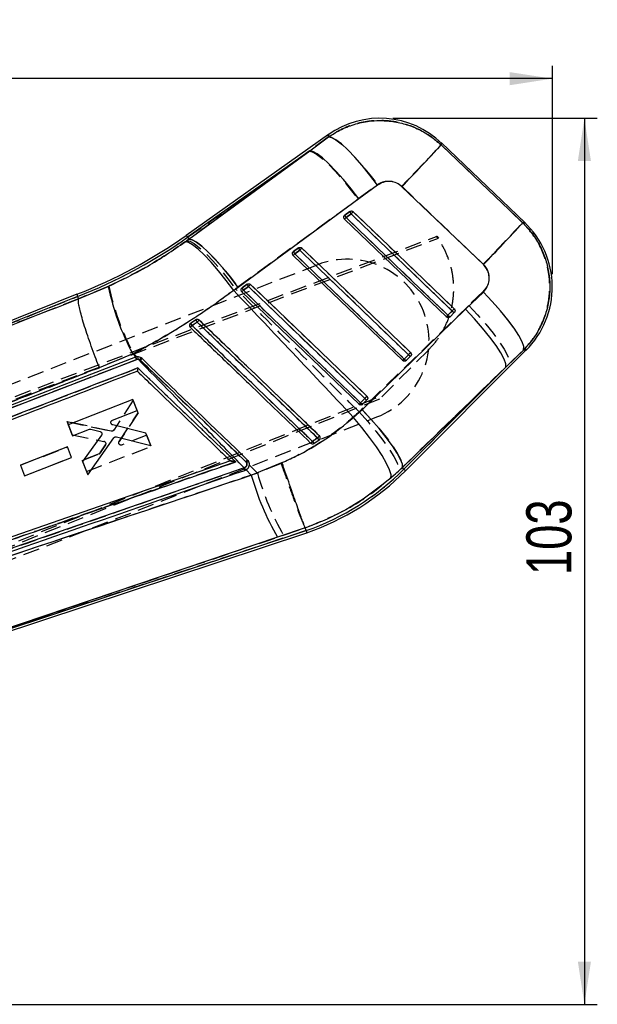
# Model space of a CAD drawing. Extents: x 56 to 617, y 36 to 436.
# Tile 29 of 31: x 425 to 492, y 321 to 436. Entities that reach past the tile are written whole.
import ezdxf

# ---------------------------------------------------------------- set-up
doc = ezdxf.new("R2010")
doc.units = 0
doc.header["$LTSCALE"] = 1.5
doc.linetypes.add('HIDDEN', pattern=[1.905, 1.27, -0.635])
doc.layers.get('0').update_dxf_attribs({"linetype": 'CONTINUOUS'})
doc.layers.add('FORMATO', color=179, linetype='CONTINUOUS')
doc.styles.add('SLDTEXTSTYLE0', font='TXT', dxfattribs={"width": 0.75})
doc.dimstyles.new('SLDDIMSTYLE0', dxfattribs={"dimtxt": 5.25, "dimasz": 4.953, "dimexe": 0, "dimexo": 0.0625, "dimgap": 1.3125, "dimtad": 1, "dimdec": 0, "dimrnd": 1e-09, "dimzin": 12, "dimtxsty": 'SLDTEXTSTYLE0', "dimsah": 1, "dimcen": 0.09, "dimazin": 3, "dimtfac": 1, "dimtofl": 0, "dimtmove": 0, "dimatfit": 3, "dimtolj": 1, "dimtzin": 12})
doc.dimstyles.new('SLDDIMSTYLE1', dxfattribs={"dimtxt": 5.25, "dimasz": 4.953, "dimexe": 0, "dimexo": 0.0625, "dimgap": 1.3125, "dimtad": 1, "dimdec": 0, "dimrnd": 1e-09, "dimzin": 12, "dimtxsty": 'SLDTEXTSTYLE0', "dimsah": 1, "dimcen": 0.09, "dimazin": 3, "dimtfac": 1, "dimtdec": 0, "dimtofl": 0, "dimtmove": 0, "dimatfit": 3, "dimtolj": 1, "dimtzin": 12})

# ---------------------------------------------------------------- blocks, each defined once
blk = doc.blocks.new('_D')
at = {"layer": 'FORMATO'}
for p, q in [((119.13, 370.97), (119.13, 430.29)), ((486.71, 406.06), (486.71, 430.29)), ((486.71, 428.79), (119.13, 428.79))]:
    blk.add_line(p, q, dxfattribs=at)
for points in [[(119.13, 428.79), (124.08, 428.03), (124.08, 429.55)], [(486.71, 428.79), (481.76, 429.55), (481.76, 428.03)]]:
    blk.add_solid(points, dxfattribs=at)
at = {"layer": 'FORMATO', "insert": (291.13, 435.56), "char_height": 5.25, "attachment_point": 1, "style": 'SLDTEXTSTYLE0'}
blk.add_mtext('368', dxfattribs=at)
blk = doc.blocks.new('_D_4')
at = {"layer": 'FORMATO'}
for p, q in [((468.15, 424.19), (491.94, 424.19)), ((490.44, 424.19), (490.44, 321.14)), ((298.98, 321.14), (491.94, 321.14))]:
    blk.add_line(p, q, dxfattribs=at)
for points in [[(490.44, 424.19), (489.68, 419.23), (491.2, 419.23)], [(490.44, 321.14), (491.2, 326.1), (489.68, 326.1)]]:
    blk.add_solid(points, dxfattribs=at)
at = {"layer": 'FORMATO', "insert": (483.68, 371.07), "char_height": 5.25, "attachment_point": 1, "rotation": 90, "style": 'SLDTEXTSTYLE0'}
blk.add_mtext('103', dxfattribs=at)

msp = doc.modelspace()

# ---------------------------------------------------------------- linework, layer by layer
at = {"color": 7, "linetype": 'CONTINUOUS'}
for p, q in [((460.6728, 422.2839), (444.1225, 410.5689)), ((458.4794, 420.3992), (460.6734, 422.0082)), ((458.4794, 420.3992), (444.2791, 410.3476)), ((444.4356, 410.1266), (458.4794, 420.3992)), ((483.5097, 412.044), (473.8079, 421.3176)), ((466.3808, 416.403), (464.1842, 414.7967)), ((464.1842, 414.7967), (450.1424, 404.5187)), ((462.5213, 412.8836), (462.5741, 412.9315)), ((474.3779, 401.0895), (462.5408, 412.465)), ((462.5741, 412.9315), (463.162, 413.3476)), ((462.7131, 412.6471), (463.3009, 413.0631)), ((444.0002, 409.8098), (444.4356, 410.1266)), ((444.2791, 410.3476), (444.4356, 410.1266)), ((456.602, 408.7042), (457.1898, 409.1202)), ((456.7409, 408.4198), (457.3287, 408.8359)), ((456.5495, 408.6566), (456.602, 408.7042)), ((469.2969, 396.0057), (456.5686, 408.2376)), ((431.5881, 403.1883), (435.0384, 404.6237)), ((450.1424, 404.5187), (449.6476, 404.16)), ((450.5776, 404.4295), (450.6298, 404.4768)), ((450.6298, 404.4768), (451.2176, 404.8929)), ((450.7687, 404.1925), (451.3565, 404.6086)), ((431.3818, 403.7109), (391.8927, 387.9224)), ((431.4813, 403.4587), (396.0616, 389.2972)), ((431.3818, 403.7109), (431.4813, 403.4587)), ((431.4813, 403.4587), (431.5881, 403.1883)), ((431.588, 403.1877), (431.5881, 403.1883)), ((464.2159, 390.922), (450.5964, 404.0102)), ((476.6118, 401.9649), (478.6824, 403.9778)), ((464.569, 390.2799), (476.6118, 401.9649)), ((475.0505, 401.7722), (474.5504, 401.2718)), ((474.8035, 401.0932), (474.7804, 401.0724)), ((475.3036, 401.5935), (474.8035, 401.0932)), ((444.6365, 400.3509), (444.5808, 400.3044)), ((438.226, 396.3953), (397.8397, 380.8348)), ((437.89, 396.7837), (434.0038, 395.1753)), ((438.2591, 396.4071), (437.89, 396.7837)), ((438.2591, 396.4071), (438.226, 396.3953)), ((469.9694, 396.6884), (469.4693, 396.1881)), ((469.6374, 383.1923), (483.6787, 397.2414)), ((470.2226, 396.5097), (469.7225, 396.0094)), ((483.3838, 397.2611), (481.3077, 395.2526)), ((397.9732, 380.5627), (438.3561, 396.1299)), ((438.3561, 396.1299), (438.5043, 396.1571)), ((481.3077, 395.2526), (469.2598, 383.5696)), ((469.4456, 383.3839), (481.3077, 395.2526)), ((469.7225, 396.0094), (469.699, 395.9883)), ((437.9122, 391.4638), (430.3926, 388.5339)), ((438.4111, 390.1842), (437.9122, 391.4638)), ((464.8883, 391.6047), (464.3882, 391.1043)), ((464.6415, 390.9256), (464.6178, 390.9043)), ((465.1416, 391.4259), (464.6415, 390.9256)), ((435.523, 389.0589), (438.4111, 390.1842)), ((463.5933, 389.389), (464.569, 390.2799)), ((430.3926, 388.5339), (430.8914, 387.2543)), ((439.4284, 387.5745), (435.5567, 388.5324)), ((430.8914, 387.2543), (432.8621, 388.0222)), ((434.2579, 387.3183), (432.0624, 384.2505)), ((432.6547, 382.7313), (435.6939, 387.0281)), ((433.0323, 388.0318), (434.1035, 387.7486)), ((435.9872, 387.136), (439.9977, 386.1143)), ((439.9977, 386.1143), (439.4284, 387.5745)), ((430.2888, 385.9626), (424.8207, 383.8321)), ((430.7657, 384.7392), (430.2888, 385.9626)), ((458.9626, 386.3761), (459.5755, 386.7712)), ((459.5755, 386.7712), (459.6109, 386.7987)), ((425.2976, 382.6086), (430.7657, 384.7392)), ((449.2802, 384.3301), (403.6674, 368.5248)), ((424.8207, 383.8321), (425.2976, 382.6086)), ((432.0624, 384.2505), (432.6547, 382.7313)), ((449.2802, 384.3301), (449.2812, 384.3304)), ((451.6865, 382.6888), (455.255, 384.1393)), ((450.8507, 383.5438), (403.2673, 367.0478)), ((450.9102, 383.5643), (450.8507, 383.5438)), ((450.9321, 383.2391), (450.9918, 383.2598)), ((450.9918, 383.2598), (451.0879, 383.3012)), ((451.6865, 382.6888), (451.0879, 383.3012)), ((469.2598, 383.5696), (467.9275, 382.3432)), ((469.4456, 383.3839), (469.2598, 383.5696)), ((403.3404, 357.8543), (458.1562, 375.9749)), ((408.8321, 359.9552), (458.0688, 376.2316)), ((457.9589, 376.5545), (454.7342, 375.4744)), ((457.959, 376.5543), (457.9589, 376.5545)), ((458.0688, 376.2316), (457.959, 376.5543)), ((458.0688, 376.2316), (458.1562, 375.9749)), ((454.7342, 375.4744), (408.8321, 359.9552))]:
    msp.add_line(p, q, dxfattribs=at)
at = {"color": 7, "linetype": 'HIDDEN'}
for p, q in [((460.6734, 422.0102), (458.4109, 420.3507)), ((444.2791, 410.3476), (458.4109, 420.3507)), ((458.4109, 420.3507), (444.4358, 410.1262)), ((464.0901, 414.7968), (466.3556, 416.4524)), ((469.1824, 416.2773), (478.6602, 407.2144)), ((450.1156, 404.5708), (464.0901, 414.7968)), ((462.5739, 412.9312), (462.5139, 412.8747)), ((462.5408, 412.465), (462.7141, 412.6452)), ((463.1617, 413.3473), (462.5739, 412.9312)), ((463.3019, 413.0613), (462.7141, 412.6452)), ((389.4891, 378.6509), (473.2206, 410.4449)), ((389.5951, 378.3724), (473.482, 410.2547)), ((444.4358, 410.1262), (444.1898, 409.9464)), ((444.2791, 410.3476), (444.4358, 410.1262)), ((473.2652, 410.4619), (473.482, 410.2547)), ((457.1895, 409.1199), (456.6017, 408.7038)), ((457.3297, 408.8339), (456.7419, 408.4179)), ((456.6017, 408.7038), (456.5419, 408.6474)), ((459.4098, 407.1489), (389.04, 379.7235)), ((435.106, 404.6581), (431.5869, 403.1914)), ((449.836, 404.3672), (450.1156, 404.5708)), ((450.6295, 404.4765), (450.5697, 404.4201)), ((451.2173, 404.8926), (450.6295, 404.4765)), ((451.3575, 404.6066), (450.7697, 404.1905)), ((396.4168, 389.4392), (431.4813, 403.4587)), ((431.5869, 403.1914), (431.5868, 403.1908)), ((478.6512, 404.0303), (476.9917, 402.4194)), ((476.9917, 402.4194), (464.5349, 390.3432)), ((474.5512, 401.2698), (475.0513, 401.7702)), ((474.7887, 401.0793), (474.8037, 401.0934)), ((474.8037, 401.0934), (475.3038, 401.5937)), ((444.5672, 400.289), (444.6365, 400.3508)), ((437.9701, 396.8171), (438.3682, 396.4338)), ((472.2661, 397.1965), (466.594, 391.5212)), ((469.4702, 396.186), (469.9703, 396.6864)), ((469.7227, 396.0096), (470.2228, 396.5099)), ((472.3381, 397.2686), (472.2661, 397.1965)), ((481.7091, 395.6543), (483.3722, 397.2619)), ((438.7833, 396.0439), (438.7238, 396.0913)), ((469.2507, 383.5787), (481.7091, 395.6543)), ((481.7091, 395.6543), (469.4456, 383.3839)), ((469.7076, 395.9954), (469.7227, 396.0096)), ((395.4338, 363.391), (467.086, 392.0135)), ((466.594, 391.5212), (395.5443, 363.1142)), ((437.9439, 391.3841), (435.6824, 387.918)), ((438.5128, 389.9238), (437.9439, 391.3841)), ((464.3892, 391.1023), (464.8893, 391.6026)), ((464.6265, 390.9116), (464.6418, 390.9258)), ((464.6418, 390.9258), (465.1418, 391.4261)), ((395.9394, 362.0205), (466.3093, 389.4459)), ((436.3104, 386.5986), (438.5128, 389.9238)), ((438.5128, 389.9238), (436.3104, 386.5986)), ((464.5349, 390.3432), (464.2168, 390.041)), ((430.2481, 388.9061), (430.8401, 387.3867)), ((430.8401, 387.3867), (430.2481, 388.9061)), ((435.3934, 387.7991), (430.2481, 388.9061)), ((430.2481, 388.9061), (435.3934, 387.7991)), ((430.8401, 387.3867), (434.5325, 386.6137)), ((439.5297, 387.3139), (436.6418, 386.1881)), ((440.0283, 386.0343), (439.5297, 387.3139)), ((459.6176, 387.2438), (459.6368, 387.2184)), ((430.2887, 385.9631), (424.8209, 383.8317)), ((424.8209, 383.8317), (430.2887, 385.9631)), ((430.7654, 384.7397), (430.2887, 385.9631)), ((432.5092, 383.103), (440.0283, 386.0343)), ((434.7101, 386.1924), (434.113, 385.259)), ((434.113, 385.259), (434.7101, 386.1924)), ((425.2977, 382.6081), (430.7654, 384.7397)), ((433.9811, 385.1509), (432.0106, 384.3827)), ((432.0106, 384.3827), (433.9811, 385.1509)), ((424.8209, 383.8317), (425.2977, 382.6081)), ((432.0106, 384.3827), (432.5092, 383.103)), ((451.1384, 384.1339), (451.0586, 384.241)), ((451.4607, 383.8235), (452.4014, 382.9175)), ((455.153, 384.0485), (452.4014, 382.9175)), ((468.8166, 383.1627), (469.2507, 383.5787)), ((469.4456, 383.3839), (469.2507, 383.5787)), ((458.0688, 376.2316), (409.2878, 360.1059)), ((455.4438, 375.7094), (457.9591, 376.5537))]:
    msp.add_line(p, q, dxfattribs=at)
at = {"color": 8, "linetype": 'CONTINUOUS', "flags": 128}
for points in [[(460.6734, 422.0082), (460.6729, 422.2531), (460.6728, 422.2839)], [(473.8079, 421.3176), (473.804, 421.2912), (473.7724, 421.0809)], [(483.2604, 412.0215), (483.4829, 412.0415), (483.5097, 412.044)], [(444.1225, 410.5689), (444.1323, 410.5551), (444.1616, 410.5136), (444.2106, 410.4444), (444.2791, 410.3476)], [(483.6787, 397.2414), (483.6472, 397.2435), (483.3838, 397.2611)], [(469.4456, 383.3839), (469.5295, 383.3001), (469.5894, 383.2402), (469.6254, 383.2043), (469.6374, 383.1923)]]:
    msp.add_lwpolyline(points, dxfattribs=at)
at = {"color": 7, "linetype": 'HIDDEN', "flags": 128}
for points in [[(460.6728, 422.2839), (460.6729, 422.2537), (460.6734, 422.0102)], [(460.6734, 422.0102), (461.0298, 421.9574), (461.5294, 421.6872), (462.1558, 421.2087), (462.8881, 420.5377), (463.702, 419.6964), (464.5706, 418.7127), (465.465, 417.6193), (466.3556, 416.4524)], [(458.4109, 420.3507), (458.7717, 420.2896), (459.274, 420.0139), (459.9014, 419.5326), (460.6332, 418.8615), (461.4454, 418.0227), (462.3113, 417.0436), (463.2027, 415.9565), (464.0901, 414.7968)], [(473.7725, 421.0818), (473.6291, 420.9313), (473.3383, 420.6267), (472.908, 420.1761), (472.3497, 419.5918), (471.6787, 418.8895), (470.913, 418.0881), (470.0733, 417.2095), (469.1824, 416.2773)], [(473.7725, 421.0818), (473.804, 421.2915), (473.8079, 421.3176)], [(483.2521, 412.0208), (478.4741, 416.5878), (473.7725, 421.0818)], [(462.7141, 412.6452), (463.1532, 412.2232), (464.9096, 410.5353), (471.9353, 403.7837), (474.5512, 401.2698)], [(463.3019, 413.0613), (463.3427, 413.1037), (463.3833, 413.1461), (463.4224, 413.1867), (463.4583, 413.2241), (463.4897, 413.2568), (463.5155, 413.2836), (463.5347, 413.3036), (463.5465, 413.3159)], [(475.0513, 401.7702), (474.6122, 402.1922), (472.8558, 403.8801), (465.83, 410.6317), (463.3019, 413.0613)], [(475.2959, 402.0248), (474.8568, 402.4468), (473.1004, 404.1347), (466.0747, 410.8864), (463.5465, 413.3159)], [(483.2521, 412.0208), (483.1087, 411.8703), (482.8178, 411.5656), (482.3873, 411.1148), (481.8288, 410.5302), (481.1575, 409.8276), (480.3915, 409.026), (479.5514, 408.147), (478.6602, 407.2144)], [(483.5097, 412.044), (483.4802, 412.0413), (483.2521, 412.0208)], [(444.2791, 410.3476), (444.2106, 410.4444), (444.1616, 410.5136), (444.1323, 410.5551), (444.1225, 410.5689)], [(444.1898, 409.9464), (444.5499, 409.8833), (445.0502, 409.6052), (445.6744, 409.121), (446.4021, 408.4467), (447.2093, 407.6044), (448.0696, 406.6216), (448.9548, 405.5307), (449.836, 404.3672)], [(444.4358, 410.1262), (444.7967, 410.065), (445.299, 409.7892), (445.9264, 409.3077), (446.6583, 408.6365), (447.4706, 407.7974), (448.3367, 406.8181), (449.2281, 405.7306), (450.1156, 404.5708)], [(457.3297, 408.8339), (457.3705, 408.8764), (457.4112, 408.9187), (457.4502, 408.9594), (457.4861, 408.9967), (457.5176, 409.0295), (457.5434, 409.0563), (457.5625, 409.0763), (457.5743, 409.0886)], [(469.9703, 396.6864), (469.5312, 397.1084), (467.7747, 398.7963), (460.749, 405.548), (457.3297, 408.8339)], [(470.2149, 396.941), (469.7758, 397.363), (468.0194, 399.0509), (460.9937, 405.8026), (457.5743, 409.0886)], [(456.5686, 408.2376), (456.5718, 408.2409), (456.5812, 408.2507), (456.5967, 408.2668), (456.6176, 408.2886), (456.6434, 408.3155), (456.6734, 408.3466), (456.7065, 408.3811), (456.7419, 408.4179)], [(456.7419, 408.4179), (457.181, 407.9959), (458.9374, 406.308), (465.9631, 399.5563), (469.4702, 396.186)], [(451.6022, 404.8612), (451.5903, 404.8489), (451.5712, 404.829), (451.5454, 404.8021), (451.5139, 404.7694), (451.478, 404.732), (451.439, 404.6914), (451.3983, 404.6491), (451.3575, 404.6066)], [(464.8893, 391.6026), (464.4502, 392.0246), (462.6937, 393.7125), (455.668, 400.4642), (451.3575, 404.6066)], [(465.1339, 391.8572), (464.6948, 392.2792), (462.9384, 393.9671), (455.9127, 400.7188), (451.6022, 404.8612)], [(450.7697, 404.1905), (450.7343, 404.1537), (450.7012, 404.1193), (450.6713, 404.0881), (450.6454, 404.0612), (450.6245, 404.0394), (450.6091, 404.0234), (450.5996, 404.0136), (450.5964, 404.0102)], [(450.7697, 404.1905), (451.2088, 403.7686), (452.9652, 402.0806), (459.9909, 395.329), (464.3892, 391.1023)], [(483.3722, 397.2619), (483.379, 397.6371), (483.1862, 398.1986), (482.8004, 398.9267), (482.2351, 399.7961), (481.5101, 400.7765), (480.6505, 401.8338), (479.6864, 402.9312), (478.6512, 404.0303)], [(475.0513, 401.7702), (475.0921, 401.8126), (475.1328, 401.855), (475.1718, 401.8956), (475.2077, 401.933), (475.2392, 401.9657), (475.2649, 401.9925), (475.2841, 402.0125), (475.2959, 402.0248)], [(476.9917, 402.4194), (478.0212, 401.3239), (478.9804, 400.23), (479.8363, 399.1756), (480.5594, 398.1971), (481.1246, 397.3282), (481.5125, 396.5989), (481.7096, 396.0344), (481.7091, 395.6543)], [(474.3779, 401.0895), (474.3811, 401.0928), (474.3905, 401.1027), (474.406, 401.1187), (474.4269, 401.1405), (474.4527, 401.1674), (474.4827, 401.1985), (474.5159, 401.233), (474.5512, 401.2698)], [(469.2969, 396.0057), (469.3001, 396.009), (469.3095, 396.0189), (469.325, 396.0349), (469.3459, 396.0567), (469.3717, 396.0836), (469.4017, 396.1148), (469.4348, 396.1493), (469.4702, 396.186)], [(469.9703, 396.6864), (470.0111, 396.7289), (470.0518, 396.7712), (470.0908, 396.8118), (470.1267, 396.8492), (470.1582, 396.8819), (470.1839, 396.9088), (470.2031, 396.9287), (470.2149, 396.941)], [(483.3722, 397.2619), (483.6433, 397.2437), (483.6787, 397.2414)], [(465.1339, 391.8572), (465.1221, 391.8449), (465.103, 391.825), (465.0772, 391.7981), (465.0457, 391.7654), (465.0098, 391.728), (464.9707, 391.6874), (464.9301, 391.6451), (464.8893, 391.6026)], [(464.3892, 391.1023), (464.3538, 391.0655), (464.3207, 391.031), (464.2907, 390.9998), (464.2649, 390.9729), (464.244, 390.9512), (464.2285, 390.9351), (464.2191, 390.9253), (464.2159, 390.922)], [(464.2168, 390.041), (465.2272, 388.9228), (466.1678, 387.8071), (467.0057, 386.7325), (467.7121, 385.7365), (468.2624, 384.8534), (468.6375, 384.1139), (468.8244, 383.5438), (468.8166, 383.1627)], [(464.5349, 390.3432), (465.5641, 389.2478), (466.5231, 388.1541), (467.3788, 387.0998), (468.1016, 386.1214), (468.6666, 385.2526), (469.0543, 384.5233), (469.2513, 383.9589), (469.2507, 383.5787)]]:
    msp.add_lwpolyline(points, dxfattribs=at)
at = {"color": 7, "linetype": 'CONTINUOUS', "flags": 128}
for points in [[(466.3808, 416.403), (465.4872, 417.5769), (464.5889, 418.678), (463.7162, 419.6695), (462.8981, 420.5183), (462.162, 421.1959), (461.5325, 421.6797), (461.0307, 421.9535), (460.6734, 422.0082)], [(464.1842, 414.7967), (463.2936, 415.9637), (462.3983, 417.0589), (461.528, 418.0462), (460.7115, 418.8927), (459.9759, 419.5705), (459.3454, 420.0571), (458.841, 420.3364), (458.4794, 420.3992)], [(473.7724, 421.0809), (478.4761, 416.5897), (483.2604, 412.0215)], [(478.688, 407.1633), (473.9071, 411.7348), (469.2067, 416.2293)], [(474.5504, 401.2718), (474.1113, 401.6938), (472.3548, 403.3816), (465.3292, 410.1331), (462.7131, 412.6471)], [(463.3009, 413.0631), (463.74, 412.6412), (465.4964, 410.9533), (472.5221, 404.2019), (475.0505, 401.7722)], [(463.5464, 413.3163), (463.9855, 412.8943), (465.7419, 411.2065), (472.7674, 404.4549), (475.2958, 402.0252)], [(450.1424, 404.5187), (449.2515, 405.6864), (448.3558, 406.7825), (447.4851, 407.7706), (446.6683, 408.618), (445.9323, 409.2966), (445.3016, 409.7838), (444.7972, 410.0636), (444.4356, 410.1266)], [(449.6476, 404.16), (448.768, 405.3341), (447.8834, 406.4365), (447.0229, 407.4307), (446.215, 408.2838), (445.4865, 408.9677), (444.8615, 409.4597), (444.3605, 409.7435), (444.0002, 409.8098)], [(457.3287, 408.8359), (457.7678, 408.4139), (459.5242, 406.726), (466.5498, 399.9746), (469.9694, 396.6884)], [(457.5742, 409.089), (458.0133, 408.667), (459.7697, 406.9791), (466.7952, 400.2276), (470.2148, 396.9414)], [(469.4693, 396.1881), (469.0302, 396.61), (467.2738, 398.2979), (460.2482, 405.0493), (456.7409, 408.4198)], [(451.3565, 404.6086), (451.7956, 404.1866), (453.552, 402.4987), (460.5775, 395.7473), (464.8883, 391.6047)], [(451.602, 404.8616), (452.0411, 404.4397), (453.7975, 402.7518), (460.823, 396.0003), (465.1338, 391.8576)], [(464.3882, 391.1043), (463.9491, 391.5263), (462.1927, 393.2141), (455.1672, 399.9656), (450.7687, 404.1925)], [(483.3838, 397.2611), (483.3895, 397.6304), (483.1969, 398.1849), (482.8126, 398.9054), (482.25, 399.7671), (481.5285, 400.74), (480.673, 401.7906), (479.7133, 402.8825), (478.6824, 403.9778)], [(481.3077, 395.2526), (481.3057, 395.6279), (481.108, 396.1861), (480.7213, 396.9081), (480.1589, 397.7691), (479.44, 398.7397), (478.5891, 399.7866), (477.6356, 400.8741), (476.6118, 401.9649)], [(467.9275, 382.3432), (467.9477, 382.7212), (467.7812, 383.2961), (467.4336, 384.0479), (466.9171, 384.9506), (466.2495, 385.9729), (465.454, 387.0792), (464.5583, 388.2312), (463.5933, 389.389)], [(469.2598, 383.5696), (469.2582, 383.945), (469.061, 384.5032), (468.6749, 385.2249), (468.1132, 386.0856), (467.395, 387.0558), (466.545, 388.1024), (465.5921, 389.1895), (464.569, 390.2799)]]:
    msp.add_lwpolyline(points, dxfattribs=at)
at = {"color": 7, "linetype": 'CONTINUOUS'}
for centre, radius, start, end in [((466.6542, 413.8337), 10.353, 45.817101, 125.667199), ((263.9021, 614.0084), 285.0729, 316.069593, 317.408612), ((469.1809, 406.3544), 9.0239, 135.786295, 137.3782), ((463.1066, 413.0154), 0.539, 188.956245, 223.111224), ((463.6947, 413.4316), 0.5393, 188.965473, 223.100813), ((478.124, 398.937), 20.4761, 135.39261, 136.379363), ((272.536, 605.7665), 286.2549, 316.068438, 317.403826), ((476.356, 404.56), 10.353, 314.636259, 46.714016), ((409.8245, 459.0233), 59.3648, 291.292032, 305.292461), ((409.8245, 459.0233), 59.6359, 291.293886, 305.292461), ((457.722, 409.2041), 0.5387, 188.951423, 223.113342), ((471.5938, 395.2455), 19.7026, 135.3623, 136.387655), ((462.9085, 402.4156), 8.6076, 135.769145, 137.438272), ((457.1341, 408.788), 0.5387, 188.948474, 223.111443), ((464.0716, 410.7449), 29.6715, 191.905582, 208.068658), ((451.1618, 404.5606), 0.5386, 188.949507, 223.11385), ((451.7496, 404.9767), 0.5386, 188.949507, 223.11385), ((465.1527, 391.4691), 19.052, 135.336277, 136.396609), ((456.766, 398.3518), 8.3715, 135.758473, 137.474943), ((490.1369, 387.3914), 20.8425, 135.402937, 136.371782), ((480.9883, 395.0071), 8.9829, 135.781618, 137.382292), ((474.9498, 401.5692), 0.498, 216.665333, 252.913121), ((475.45, 402.0696), 0.4981, 216.667323, 252.911131), ((506.9005, 340.2612), 86.2344, 136.07417, 136.265986), ((446.0723, 401.0055), 1.578, 204.509478, 215.717653), ((446.4097, 401.2231), 1.2633, 202.343592, 216.401548), ((490.8222, 356.8984), 62.9492, 135.898831, 136.193507), ((437.515, 395.8823), 0.8768, 16.404769, 35.812021), ((437.4521, 396.231), 1.0548, 355.980013, 11.585475), ((430.6194, 403.9817), 11.3869, 315.800811, 317.197236), ((475.6669, 390.1546), 8.6495, 135.769045, 137.431273), ((469.8689, 396.4856), 0.4982, 216.667015, 252.90839), ((484.144, 383.1859), 19.5765, 135.359497, 136.391085), ((470.3689, 396.9858), 0.4981, 216.664029, 252.913627), ((478.7173, 378.433), 19.098, 135.337051, 136.394563), ((470.3825, 385.2666), 8.3672, 135.758143, 137.476252), ((464.788, 391.402), 0.4985, 216.673459, 252.9034), ((465.288, 391.9023), 0.4983, 216.668284, 252.908575), ((488.2629, 359.3523), 39.9812, 135.764444, 136.235549), ((486.0649, 360.2957), 37.9088, 136.0213, 136.449369), ((459.7655, 387.1457), 1.1122, 208.257598, 223.790467), ((460.2003, 387.4572), 0.9279, 209.017068, 227.670327), ((440.996, 394.0021), 14.0192, 315.855912, 317.009777), ((449.8183, 383.105), 1.1219, 6.863616, 23.026418), ((449.8641, 383.1208), 1.1362, 7.023208, 22.972555), ((481.3369, 390.9636), 30.7834, 195.593422, 210.209862), ((448.091, 404.7267), 30.1916, 289.298069, 315.015764), ((448.091, 404.7267), 30.4627, 289.290777, 315.015764)]:
    msp.add_arc(centre, radius, start, end, dxfattribs=at)
at = {"color": 7, "linetype": 'HIDDEN'}
for centre, radius, start, end in [((463.1146, 413.0189), 0.5478, 189.211595, 223.010991), ((463.7024, 413.435), 0.5478, 189.21083, 223.010577), ((409.8245, 459.0233), 59.6359, 291.293886, 305.292461), ((457.7304, 409.2077), 0.5479, 189.216344, 223.004968), ((457.1426, 408.7916), 0.5479, 189.216344, 223.004968), ((462.8596, 398.2974), 9.5, 291.292461, 111.292461), ((464.1723, 410.8318), 29.7147, 191.991417, 208.140785), ((451.1704, 404.5642), 0.5479, 189.215612, 223.003244), ((451.7582, 404.9803), 0.5479, 189.215612, 223.003244), ((474.9394, 401.5564), 0.4825, 216.438207, 253.675828), ((475.4394, 402.0566), 0.4824, 216.433122, 253.680913), ((425.0285, 418.9918), 27.3517, 315.661902, 316.268555), ((446.1904, 401.081), 1.7169, 205.169061, 215.493005), ((446.49, 401.2741), 1.357, 203.046457, 216.164567), ((415.9624, 428.8848), 40.9079, 316.010768, 316.463016), ((437.5138, 395.8819), 0.878, 16.420273, 35.786787), ((436.2377, 397.7919), 3.0122, 325.62617, 330.908168), ((429.7117, 404.8553), 12.6465, 315.833474, 317.087466), ((469.8583, 396.4726), 0.4824, 216.433039, 253.677356), ((470.3584, 396.9728), 0.4823, 216.43001, 253.682657), ((464.7774, 391.3889), 0.4825, 216.437497, 253.676975), ((465.2775, 391.8893), 0.4826, 216.438795, 253.672503), ((420.5657, 424.4538), 53.9411, 316.038682, 316.383647), ((434.4731, 386.34), 0.28, 42.096671, 77.745076), ((434.381, 409.9977), 33.7969, 315.750267, 316.237811), ((460.0222, 387.3062), 1.4099, 209.053075, 221.275781), ((460.3678, 387.5679), 1.1236, 209.809142, 225.156991), ((459.4071, 387.025), 0.3045, 303.566438, 315.62959), ((433.8812, 385.4073), 0.2752, 291.295319, 327.390956), ((440.2041, 394.766), 15.1194, 315.882916, 316.938709), ((452.514, 381.6012), 2.8822, 112.949587, 118.508542), ((449.87, 383.1232), 1.1301, 6.941616, 22.996493), ((482.1514, 391.2284), 30.889, 195.608125, 210.159577), ((448.091, 404.7267), 30.1916, 289.298069, 315.015764)]:
    msp.add_arc(centre, radius, start, end, dxfattribs=at)
at = {"color": 7, "linetype": 'CONTINUOUS'}
for points, knots in [([(460.6734, 422.0082), (461.0973, 422.2819), (462.0286, 422.8831), (463.6322, 423.5104), (465.5709, 423.9279), (467.5258, 423.9447), (469.3982, 423.5943), (470.9937, 423.0135), (472.4855, 422.1888), (473.3434, 421.4502), (473.7724, 421.0809)], [0, 0, 0, 0, 0.10631006, 0.23353776, 0.36076351, 0.52336047, 0.64234896, 0.76133748, 0.88066813, 1, 1, 1, 1]), ([(469.2067, 416.2293), (469.0164, 416.3827), (468.8252, 416.5369), (468.3844, 416.739), (467.9783, 416.847), (467.3067, 416.8319), (466.7802, 416.6689), (466.4723, 416.4639), (466.3808, 416.403)], [0, 0, 0, 0, 0.23515616, 0.23624722, 0.47233324, 0.63524805, 0.89162303, 1, 1, 1, 1]), ([(463.162, 413.3476), (463.1702, 413.353), (463.2064, 413.377), (463.281, 413.4032), (463.3837, 413.4036), (463.477, 413.3732), (463.5249, 413.3339), (463.5464, 413.3163)], [0, 0, 0, 0, 0.07150177, 0.31523823, 0.55896101, 0.80270386, 1, 1, 1, 1]), ([(462.5408, 412.465), (462.5187, 412.4908), (462.4745, 412.5423), (462.4449, 412.6418), (462.4475, 412.744), (462.4777, 412.827), (462.5099, 412.8687), (462.5213, 412.8836)], [0, 0, 0, 0, 0.21780126, 0.4355673, 0.65470629, 0.87708335, 1, 1, 1, 1]), ([(483.2604, 412.0215), (483.414, 411.8677), (483.9711, 411.3098), (484.7996, 410.222), (485.6104, 408.7168), (486.1525, 407.1049), (486.4412, 405.3648), (486.4219, 403.573), (486.0818, 401.7902), (485.4617, 400.1324), (484.576, 398.5844), (483.7812, 397.7022), (483.3838, 397.2611)], [0, 0, 0, 0, 0.03975235, 0.14419153, 0.2486302, 0.35113897, 0.45364815, 0.56970911, 0.6766527, 0.78359732, 0.89179839, 1, 1, 1, 1]), ([(435.0384, 404.6237), (436.5797, 405.3682), (439.7123, 406.8811), (442.5558, 408.8232), (444.0002, 409.8098)], [0, 0, 0, 0, 0.49203731, 1, 1, 1, 1]), ([(457.1898, 409.1202), (457.1982, 409.1258), (457.2345, 409.1498), (457.3093, 409.1759), (457.4121, 409.1762), (457.5051, 409.1457), (457.5529, 409.1064), (457.5742, 409.089)], [0, 0, 0, 0, 0.07278713, 0.31652735, 0.56029264, 0.80401737, 1, 1, 1, 1]), ([(456.5686, 408.2376), (456.5465, 408.2634), (456.5023, 408.315), (456.4727, 408.4144), (456.4753, 408.5167), (456.5056, 408.5999), (456.5379, 408.6416), (456.5495, 408.6566)], [0, 0, 0, 0, 0.217536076, 0.435061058, 0.653939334, 0.87602569, 1, 1, 1, 1]), ([(478.6824, 403.9778), (478.6868, 403.9821), (478.8709, 404.1622), (479.1758, 404.5839), (479.3613, 405.2118), (479.3748, 405.8456), (479.2244, 406.4627), (478.9289, 406.9234), (478.7213, 407.1301), (478.688, 407.1633)], [0, 0, 0, 0, 0.00521747, 0.21978582, 0.43465296, 0.55071853, 0.75391221, 0.96047372, 1, 1, 1, 1]), ([(450.5964, 404.0102), (450.5743, 404.036), (450.5301, 404.0876), (450.5005, 404.1871), (450.5031, 404.2893), (450.5335, 404.3726), (450.5659, 404.4145), (450.5776, 404.4295)], [0, 0, 0, 0, 0.21737944, 0.43471726, 0.65343665, 0.87533016, 1, 1, 1, 1]), ([(451.2176, 404.8929), (451.2261, 404.8985), (451.2626, 404.9226), (451.3375, 404.9487), (451.4403, 404.9488), (451.5331, 404.9182), (451.5808, 404.879), (451.602, 404.8616)], [0, 0, 0, 0, 0.07368741, 0.31743501, 0.56116132, 0.80491062, 1, 1, 1, 1]), ([(396.0616, 389.2972), (401.6513, 391.4821), (413.4928, 396.1107), (425.3356, 400.7424), (431.588, 403.1877)], [0, 0, 0, 0, 0.47204742, 1, 1, 1, 1]), ([(434.0038, 395.1753), (433.9794, 395.2381), (433.8178, 395.6537), (433.3362, 396.921), (432.6163, 398.9419), (431.9512, 401.0585), (431.5553, 402.6296), (431.5771, 403.0017), (431.588, 403.1877)], [0, 0, 0, 0, 0.016507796, 0.109288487, 0.331968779, 0.554646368, 0.777323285, 1, 1, 1, 1]), ([(449.6476, 404.16), (448.7325, 403.4898), (446.9023, 402.1494), (444.0012, 400.2496), (441.0007, 398.4374), (438.9269, 397.3349), (437.89, 396.7837)], [0, 0, 0, 0, 0.24688671, 0.49377781, 0.74688357, 1, 1, 1, 1]), ([(449.6476, 404.16), (451.7598, 401.9205), (456.4058, 396.9944), (461.0568, 392.073), (463.5933, 389.389)], [0, 0, 0, 0, 0.45463679, 1, 1, 1, 1]), ([(475.2958, 402.0252), (475.3004, 402.0205), (475.3292, 401.9918), (475.3704, 401.9274), (475.3954, 401.8267), (475.3854, 401.7242), (475.3496, 401.6449), (475.3154, 401.6067), (475.3036, 401.5935)], [0, 0, 0, 0, 0.041061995, 0.252966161, 0.464851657, 0.676751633, 0.888648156, 1, 1, 1, 1]), ([(445.6177, 400.7065), (445.5923, 400.7267), (445.54, 400.7684), (445.4404, 400.7953), (445.337, 400.7897), (445.2717, 400.7625), (445.2422, 400.7434), (445.2413, 400.7429)], [0, 0, 0, 0, 0.237598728, 0.489080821, 0.740580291, 0.992052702, 1, 1, 1, 1]), ([(474.7804, 401.0724), (474.7514, 401.0533), (474.6933, 401.0151), (474.588, 400.9989), (474.4849, 401.0167), (474.4157, 401.0551), (474.3842, 401.0838), (474.3779, 401.0895)], [0, 0, 0, 0, 0.23746974, 0.47500024, 0.71044185, 0.94226421, 1, 1, 1, 1]), ([(444.5808, 400.3044), (444.5597, 400.2772), (444.5176, 400.2227), (444.4932, 400.1202), (444.5022, 400.017), (444.5392, 399.9327), (444.5767, 399.8918), (444.5912, 399.876)], [0, 0, 0, 0, 0.216343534, 0.432708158, 0.648904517, 0.864837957, 1, 1, 1, 1]), ([(444.5912, 399.876), (445.795, 398.7184), (448.2027, 396.4031), (452.8689, 391.916), (456.3313, 388.5865), (458.5899, 386.4146)], [0, 0, 0, 0, 0.2579889, 0.51597704, 1, 1, 1, 1]), ([(445.2413, 400.7429), (445.0748, 400.635), (444.8733, 400.5043), (444.6716, 400.3736), (444.6365, 400.3509)], [0, 0, 0, 0, 0.82597855, 1, 1, 1, 1]), ([(444.7911, 400.0842), (444.8766, 400.1395), (445.0773, 400.2693), (445.2778, 400.399), (445.3929, 400.4734)], [0, 0, 0, 0, 0.42600992, 1, 1, 1, 1]), ([(458.7858, 386.6192), (456.4357, 388.8803), (452.4662, 392.6996), (447.8013, 397.1879), (445.4865, 399.4152), (444.7911, 400.0842)], [0, 0, 0, 0, 0.50377789, 0.85092991, 1, 1, 1, 1]), ([(445.3929, 400.4734), (447.7421, 398.2132), (451.71, 394.3953), (456.3754, 389.9066), (458.6916, 387.6781), (459.3889, 387.0071)], [0, 0, 0, 0, 0.50353056, 0.85052475, 1, 1, 1, 1]), ([(459.6173, 387.2436), (459.4736, 387.3818), (458.7445, 388.0829), (455.6744, 391.0353), (451.1516, 395.3847), (447.2141, 399.1713), (445.6177, 400.7065)], [0, 0, 0, 0, 0.03079936, 0.15621952, 0.6579006, 1, 1, 1, 1]), ([(438.9739, 396.2446), (438.911, 396.2942), (438.7853, 396.3934), (438.5481, 396.4522), (438.369, 396.4405), (438.2762, 396.4123), (438.2591, 396.4071)], [0, 0, 0, 0, 0.30993715, 0.6198508, 0.93029206, 1, 1, 1, 1]), ([(451.2507, 384.4428), (449.2045, 386.4097), (445.1122, 390.3436), (441.02, 394.2776), (438.9739, 396.2446)], [0, 0, 0, 0, 0.50000048, 1, 1, 1, 1]), ([(470.2148, 396.9414), (470.2196, 396.9366), (470.2484, 396.9077), (470.2896, 396.8431), (470.3144, 396.7424), (470.3042, 396.6399), (470.2684, 396.5608), (470.2343, 396.5228), (470.2226, 396.5097)], [0, 0, 0, 0, 0.04213181, 0.2540056, 0.46591043, 0.67779434, 0.88969259, 1, 1, 1, 1]), ([(434.0038, 395.1753), (427.7508, 392.7537), (415.8952, 388.1625), (404.0278, 383.6091), (398.4196, 381.4573)], [0, 0, 0, 0, 0.52743496, 1, 1, 1, 1]), ([(438.4994, 395.1528), (431.9086, 392.6117), (418.8036, 387.559), (405.7001, 382.5086), (399.1867, 379.9982)], [0, 0, 0, 0, 0.50292665, 1, 1, 1, 1]), ([(438.4994, 395.1528), (438.4991, 395.1516), (438.4976, 395.1436), (438.4877, 395.0948), (438.4702, 395.0112), (438.4477, 394.9126), (438.4295, 394.8405), (438.4159, 394.7939), (438.4111, 394.7852), (438.4088, 394.7811)], [0, 0, 0, 0, 0.00709277, 0.04710861, 0.28722516, 0.49491242, 0.67626944, 0.84854808, 1, 1, 1, 1]), ([(449.8675, 384.2223), (447.9358, 386.0795), (444.1464, 389.723), (440.3571, 393.3665), (438.4994, 395.1528)], [0, 0, 0, 0, 0.50973991, 1, 1, 1, 1]), ([(438.5043, 396.1571), (438.5161, 396.1566), (438.573, 396.1545), (438.6754, 396.1281), (438.7471, 396.0716), (438.7829, 396.0433)], [0, 0, 0, 0, 0.115869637, 0.557628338, 1, 1, 1, 1]), ([(450.8507, 383.5438), (449.32, 385.1095), (445.207, 389.3163), (441.0894, 393.5187), (438.5043, 396.1571)], [0, 0, 0, 0, 0.37217079, 1, 1, 1, 1]), ([(438.7829, 396.0433), (440.8284, 394.0757), (444.9194, 390.1407), (449.0105, 386.2057), (451.0561, 384.2382)], [0, 0, 0, 0, 0.49999986, 1, 1, 1, 1]), ([(469.699, 395.9883), (469.67, 395.9692), (469.6118, 395.9311), (469.5065, 395.9151), (469.4034, 395.9331), (469.3344, 395.9715), (469.303, 396.0001), (469.2969, 396.0057)], [0, 0, 0, 0, 0.23773268, 0.4755732, 0.71129266, 0.94337296, 1, 1, 1, 1]), ([(399.273, 379.7022), (399.383, 379.7446), (400.2478, 380.0776), (404.1322, 381.5737), (417.0672, 386.556), (429.2479, 391.2505), (438.4088, 394.7811)], [0, 0, 0, 0, 0.0084308, 0.06630022, 0.29777779, 1, 1, 1, 1]), ([(438.4088, 394.7811), (438.4858, 394.7071), (439.1481, 394.0704), (442.1519, 391.1827), (445.6987, 387.773), (448.6602, 384.9261), (449.2802, 384.3301)], [0, 0, 0, 0, 0.02124194, 0.18277579, 0.82891161, 1, 1, 1, 1]), ([(465.1338, 391.8576), (465.1387, 391.8528), (465.1676, 391.8238), (465.2088, 391.759), (465.2334, 391.6583), (465.2231, 391.5558), (465.1873, 391.4768), (465.1532, 391.4389), (465.1416, 391.4259)], [0, 0, 0, 0, 0.042872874, 0.254753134, 0.466635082, 0.678519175, 0.890403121, 1, 1, 1, 1]), ([(464.6178, 390.9043), (464.5887, 390.8852), (464.5305, 390.8472), (464.4251, 390.8313), (464.322, 390.8494), (464.2532, 390.8879), (464.222, 390.9164), (464.2159, 390.922)], [0, 0, 0, 0, 0.23793139, 0.47595476, 0.71187987, 0.94415549, 1, 1, 1, 1]), ([(455.255, 384.1393), (455.791, 384.3792), (457.5557, 385.1688), (460.438, 386.8352), (462.5335, 388.5313), (463.5933, 389.389)], [0, 0, 0, 0, 0.17738433, 0.58397511, 1, 1, 1, 1]), ([(435.348, 388.7758), (435.3482, 388.8071), (435.3486, 388.8697), (435.3887, 388.956), (435.4486, 389.0226), (435.4998, 389.0476), (435.523, 389.0589)], [0, 0, 0, 0, 0.26096983, 0.52189713, 0.78388486, 1, 1, 1, 1]), ([(435.5567, 388.5324), (435.5273, 388.5429), (435.4683, 388.5639), (435.3998, 388.63), (435.3593, 388.7041), (435.3512, 388.7552), (435.348, 388.7758)], [0, 0, 0, 0, 0.272830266, 0.545692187, 0.817454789, 1, 1, 1, 1]), ([(432.8621, 388.0222), (432.8922, 388.031), (432.9483, 388.0474), (433.0057, 388.0367), (433.0323, 388.0318)], [0, 0, 0, 0, 0.53611886, 1, 1, 1, 1]), ([(434.1035, 387.7486), (434.133, 387.7373), (434.192, 387.7148), (434.2595, 387.6463), (434.3014, 387.5658), (434.3066, 387.5082), (434.309, 387.4819)], [0, 0, 0, 0, 0.26074042, 0.52153116, 0.78129477, 1, 1, 1, 1]), ([(434.309, 387.4819), (434.3065, 387.4501), (434.3018, 387.3915), (434.2717, 387.3413), (434.2579, 387.3183)], [0, 0, 0, 0, 0.542448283, 1, 1, 1, 1]), ([(435.6939, 387.0281), (435.7145, 387.0517), (435.7556, 387.099), (435.8426, 387.1385), (435.9229, 387.1485), (435.9704, 387.1393), (435.9872, 387.136)], [0, 0, 0, 0, 0.281508, 0.56302653, 0.84504347, 1, 1, 1, 1]), ([(459.6109, 386.7987), (459.634, 386.824), (459.6802, 386.8746), (459.7126, 386.9745), (459.7118, 387.0777), (459.6793, 387.1729), (459.637, 387.2211), (459.6173, 387.2436)], [0, 0, 0, 0, 0.20532483, 0.41064718, 0.61596536, 0.82127244, 1, 1, 1, 1]), ([(458.5899, 386.4146), (458.6169, 386.3933), (458.6709, 386.3507), (458.7725, 386.3258), (458.8746, 386.3316), (458.9339, 386.3616), (458.9626, 386.3761)], [0, 0, 0, 0, 0.2538764, 0.50774906, 0.76183022, 1, 1, 1, 1]), ([(459.3889, 387.0071), (459.3148, 386.9583), (459.1153, 386.8269), (458.913, 386.6994), (458.7858, 386.6192)], [0, 0, 0, 0, 0.3711869, 1, 1, 1, 1]), ([(403.7883, 368.2476), (411.3831, 370.88), (426.7439, 376.204), (442.1026, 381.5298), (449.8675, 384.2223)], [0, 0, 0, 0, 0.49442688, 1, 1, 1, 1]), ([(449.2812, 384.3304), (449.2858, 384.3308), (449.2964, 384.3317), (449.3502, 384.3248), (449.462, 384.3061), (449.6421, 384.2708), (449.7894, 384.2396), (449.8663, 384.2226), (449.8675, 384.2223)], [0, 0, 0, 0, 0.08420083, 0.1906854, 0.35876457, 0.6628378, 0.99468207, 1, 1, 1, 1]), ([(451.0561, 384.2382), (451.0869, 384.2019), (451.1475, 384.1305), (451.1856, 383.9937), (451.1793, 383.8553), (451.1264, 383.7274), (451.035, 383.6215), (450.9518, 383.5834), (450.9102, 383.5643)], [0, 0, 0, 0, 0.17194679, 0.33745519, 0.5031227, 0.66881795, 0.83438332, 1, 1, 1, 1]), ([(451.2584, 383.4259), (451.2651, 383.4327), (451.3276, 383.4963), (451.4219, 383.6411), (451.4806, 383.8777), (451.4567, 384.1195), (451.3699, 384.3134), (451.2832, 384.4074), (451.2507, 384.4428)], [0, 0, 0, 0, 0.025181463, 0.237671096, 0.449921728, 0.661598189, 0.872729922, 1, 1, 1, 1]), ([(457.9589, 376.5545), (457.8928, 376.7106), (457.7604, 377.0228), (457.2112, 378.5333), (456.4731, 380.6196), (455.7931, 382.5762), (455.3839, 383.7643), (455.2702, 384.0951), (455.255, 384.1393)], [0, 0, 0, 0, 0.22804712, 0.45609413, 0.68414615, 0.9122057, 0.9882775, 1, 1, 1, 1]), ([(403.3462, 366.7499), (403.5375, 366.8162), (404.4938, 367.1474), (408.5103, 368.5385), (424.1826, 373.9672), (439.0871, 379.1334), (450.9321, 383.2391)], [0, 0, 0, 0, 0.01205606, 0.06028109, 0.25318054, 1, 1, 1, 1]), ([(405.7373, 367.3512), (406.5165, 367.6099), (421.8425, 372.6974), (437.1537, 377.8234), (451.6865, 382.6888)], [0, 0, 0, 0, 0.05084642, 1, 1, 1, 1]), ([(451.0879, 383.3012), (451.1165, 383.3175), (451.1781, 383.3525), (451.2304, 383.4003), (451.2584, 383.4259)], [0, 0, 0, 0, 0.46459364, 1, 1, 1, 1]), ([(467.9275, 382.3432), (466.7147, 381.3831), (464.2565, 379.4368), (460.8019, 377.6254), (458.6337, 376.8085), (457.959, 376.5543)], [0, 0, 0, 0, 0.401410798, 0.813705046, 1, 1, 1, 1])]:
    msp.add_open_spline(points, degree=3, knots=knots, dxfattribs=at)
at = {"color": 7, "linetype": 'HIDDEN'}
for points, knots in [([(473.7725, 421.0818), (473.293, 421.4915), (472.3834, 422.2687), (470.8167, 423.0915), (469.1401, 423.672), (467.365, 423.9475), (465.5559, 423.9054), (463.8315, 423.5707), (462.1689, 422.959), (461.1719, 422.3265), (460.6734, 422.0102)], [0, 0, 0, 0, 0.132849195, 0.252011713, 0.371175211, 0.506324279, 0.628859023, 0.751394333, 0.875696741, 1, 1, 1, 1]), ([(466.3556, 416.4524), (466.361, 416.4564), (466.5676, 416.6061), (467.0293, 416.8335), (467.6754, 416.9112), (468.3009, 416.8173), (468.7905, 416.6126), (469.0789, 416.3658), (469.1824, 416.2773)], [0, 0, 0, 0, 0.00666041, 0.25181415, 0.49718583, 0.63198631, 0.86797964, 1, 1, 1, 1]), ([(483.3722, 397.2619), (483.3988, 397.2888), (483.853, 397.7476), (484.648, 398.7264), (485.5428, 400.3183), (486.1381, 402.0386), (486.457, 403.9838), (486.3857, 405.922), (485.9558, 407.7632), (485.3066, 409.329), (484.4173, 410.7829), (483.6405, 411.6082), (483.2521, 412.0208)], [0, 0, 0, 0, 0.006912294, 0.117964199, 0.22901459, 0.33892122, 0.448826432, 0.587594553, 0.690333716, 0.793072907, 0.896536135, 1, 1, 1, 1]), ([(444.1898, 409.9464), (442.7755, 408.971), (439.8988, 406.9873), (436.7212, 405.4431), (435.106, 404.6581)], [0, 0, 0, 0, 0.49166457, 1, 1, 1, 1]), ([(472.2661, 397.1965), (472.6495, 397.6203), (473.4161, 398.4678), (474.2787, 399.959), (474.8899, 401.5631), (475.2246, 403.2493), (475.2663, 404.9668), (475.0255, 406.6686), (474.4942, 408.3015), (473.8528, 409.5559), (473.3715, 410.2328), (473.2206, 410.4449)], [0, 0, 0, 0, 0.11825927, 0.23651873, 0.35477846, 0.47303834, 0.59129105, 0.70954369, 0.82778329, 0.94602305, 1, 1, 1, 1]), ([(473.2206, 410.4449), (473.2263, 410.4471), (473.24, 410.4523), (473.2558, 410.4583), (473.2652, 410.4619)], [0, 0, 0, 0, 0.41081839, 1, 1, 1, 1]), ([(478.6602, 407.2144), (478.6612, 407.2135), (478.8373, 407.0451), (479.1338, 406.6471), (479.3321, 406.0174), (479.3478, 405.35), (479.1724, 404.6529), (478.8279, 404.2414), (478.6512, 404.0303)], [0, 0, 0, 0, 0.001200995, 0.204636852, 0.40804875, 0.546678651, 0.767428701, 1, 1, 1, 1]), ([(437.9701, 396.8171), (438.9924, 397.3669), (441.0369, 398.4663), (444.0441, 400.3008), (446.9995, 402.2577), (448.8905, 403.6641), (449.836, 404.3672)], [0, 0, 0, 0, 0.24688891, 0.49376798, 0.74688607, 1, 1, 1, 1]), ([(464.2168, 390.041), (462.2012, 392.0442), (457.4018, 396.8138), (452.6134, 401.5944), (449.836, 404.3672)], [0, 0, 0, 0, 0.4199756, 1, 1, 1, 1]), ([(431.5868, 403.1908), (425.237, 400.7073), (413.513, 396.1219), (401.7904, 391.5397), (396.4168, 389.4392)], [0, 0, 0, 0, 0.54160664, 1, 1, 1, 1]), ([(444.6365, 400.3508), (444.8052, 400.4602), (445.0068, 400.5909), (445.2083, 400.7215), (445.2413, 400.7428)], [0, 0, 0, 0, 0.836633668, 1, 1, 1, 1]), ([(445.3944, 400.4733), (445.279, 400.3987), (445.0784, 400.269), (444.8777, 400.1393), (444.7925, 400.0842)], [0, 0, 0, 0, 0.57549407, 1, 1, 1, 1]), ([(444.7925, 400.0842), (444.9388, 399.9435), (445.6704, 399.2399), (448.7428, 396.2846), (452.5458, 392.6268), (456.48, 388.8429), (458.0733, 387.3105), (458.7897, 386.6215)], [0, 0, 0, 0, 0.03135824, 0.15679087, 0.65852044, 0.84646052, 1, 1, 1, 1]), ([(459.3929, 387.0094), (459.2466, 387.1501), (458.515, 387.8537), (455.4425, 390.8088), (451.6381, 394.4679), (447.7035, 398.2523), (446.1099, 399.7852), (445.3944, 400.4733)], [0, 0, 0, 0, 0.03135506, 0.15677586, 0.65846048, 0.84667122, 1, 1, 1, 1]), ([(445.6178, 400.7065), (445.7636, 400.5662), (446.4948, 399.8631), (449.5671, 396.9087), (454.0878, 392.5614), (458.0233, 388.7769), (459.6176, 387.2438)], [0, 0, 0, 0, 0.03125562, 0.1566758, 0.65835611, 1, 1, 1, 1]), ([(438.3559, 396.1301), (431.6249, 393.5349), (418.1631, 388.3445), (404.7033, 383.1567), (397.9735, 380.5628)], [0, 0, 0, 0, 0.50000734, 1, 1, 1, 1]), ([(398.7772, 381.5958), (404.1688, 383.6639), (415.9176, 388.1707), (427.6547, 392.7149), (434.0056, 395.1738)], [0, 0, 0, 0, 0.45890329, 1, 1, 1, 1]), ([(399.1867, 379.9983), (405.7, 382.5087), (418.8035, 387.5591), (431.9084, 392.6118), (438.4993, 395.153)], [0, 0, 0, 0, 0.49707362, 1, 1, 1, 1]), ([(438.7238, 396.0913), (438.6917, 396.1087), (438.6193, 396.1479), (438.4884, 396.1664), (438.4001, 396.1422), (438.3559, 396.1301)], [0, 0, 0, 0, 0.285725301, 0.642892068, 1, 1, 1, 1]), ([(438.4993, 395.153), (438.499, 395.1518), (438.4974, 395.1437), (438.4876, 395.0947), (438.47, 395.0111), (438.4476, 394.9125), (438.4294, 394.8404), (438.4159, 394.7939), (438.411, 394.7852), (438.4088, 394.7811)], [0, 0, 0, 0, 0.00709875, 0.04781063, 0.28784284, 0.49543525, 0.67673654, 0.84898447, 1, 1, 1, 1]), ([(438.4993, 395.153), (440.357, 393.3666), (444.1463, 389.7231), (447.9357, 386.0796), (449.8673, 384.2225)], [0, 0, 0, 0, 0.49027543, 1, 1, 1, 1]), ([(438.7238, 396.0913), (442.0402, 392.8971), (446.1784, 388.9113), (450.3166, 384.9255), (451.1384, 384.1339)], [0, 0, 0, 0, 0.80139884, 1, 1, 1, 1]), ([(451.0586, 384.241), (449.0126, 386.2081), (444.9208, 390.1424), (440.8291, 394.0767), (438.7833, 396.0439)], [0, 0, 0, 0, 0.50000023, 1, 1, 1, 1]), ([(464.2168, 390.041), (463.3946, 389.312), (461.7375, 387.8429), (458.7208, 385.7663), (456.4274, 384.6621), (455.153, 384.0485)], [0, 0, 0, 0, 0.304423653, 0.613500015, 1, 1, 1, 1]), ([(435.6824, 387.918), (435.6627, 387.8936), (435.6232, 387.8447), (435.5376, 387.8019), (435.4578, 387.789), (435.4102, 387.7965), (435.3934, 387.7991)], [0, 0, 0, 0, 0.28214088, 0.56423405, 0.84649146, 1, 1, 1, 1]), ([(434.6809, 386.5277), (434.6995, 386.5025), (434.7369, 386.4521), (434.7569, 386.3587), (434.7491, 386.2681), (434.7224, 386.2163), (434.7101, 386.1924)], [0, 0, 0, 0, 0.25873965, 0.51743496, 0.77661502, 1, 1, 1, 1]), ([(436.3214, 386.2782), (436.305, 386.3046), (436.2721, 386.3573), (436.2599, 386.4512), (436.2741, 386.5346), (436.2999, 386.58), (436.3104, 386.5986)], [0, 0, 0, 0, 0.27068128, 0.54132048, 0.81265058, 1, 1, 1, 1]), ([(436.6418, 386.1881), (436.6115, 386.1797), (436.5507, 386.1628), (436.4559, 386.1779), (436.3758, 386.2175), (436.3381, 386.2595), (436.3214, 386.2782)], [0, 0, 0, 0, 0.26371476, 0.52748704, 0.79011591, 1, 1, 1, 1]), ([(458.7897, 386.6215), (458.9156, 386.7008), (459.1179, 386.8283), (459.3175, 386.9597), (459.3929, 387.0094)], [0, 0, 0, 0, 0.62243001, 1, 1, 1, 1]), ([(459.6879, 386.919), (459.6829, 386.9029), (459.6704, 386.8625), (459.6419, 386.831), (459.6248, 386.812)], [0, 0, 0, 0, 0.39988527, 1, 1, 1, 1]), ([(449.8673, 384.2225), (442.1024, 381.5299), (426.7438, 376.2041), (411.383, 370.88), (403.7882, 368.2476)], [0, 0, 0, 0, 0.50557098, 1, 1, 1, 1]), ([(449.8673, 384.2225), (449.8661, 384.2228), (449.7896, 384.2397), (449.6425, 384.2708), (449.4625, 384.3061), (449.3504, 384.3249), (449.2965, 384.3317), (449.2859, 384.3308), (449.2812, 384.3305)], [0, 0, 0, 0, 0.00529876, 0.33557782, 0.64049183, 0.80900176, 0.91569068, 1, 1, 1, 1]), ([(450.9103, 383.5647), (450.955, 383.5857), (451.0414, 383.6263), (451.1329, 383.7376), (451.1824, 383.8661), (451.1889, 384.0061), (451.1552, 384.0913), (451.1384, 384.1339)], [0, 0, 0, 0, 0.21240355, 0.41003819, 0.60701814, 0.80350454, 1, 1, 1, 1]), ([(455.153, 384.0485), (455.1682, 384.0044), (455.2767, 383.6904), (455.6831, 382.5207), (456.3696, 380.5843), (457.1349, 378.5071), (457.7201, 377.0085), (457.8795, 376.7053), (457.9591, 376.5537)], [0, 0, 0, 0, 0.01176983, 0.08372921, 0.31280548, 0.54187375, 0.77093655, 1, 1, 1, 1]), ([(403.2674, 367.0478), (411.2085, 369.8002), (427.0908, 375.3049), (442.9704, 380.8114), (450.9103, 383.5647)], [0, 0, 0, 0, 0.50000176, 1, 1, 1, 1]), ([(452.4014, 382.9175), (441.5481, 379.2838), (426.1521, 374.1293), (410.7428, 369.0098), (406.1962, 367.4992)], [0, 0, 0, 0, 0.704942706, 1, 1, 1, 1]), ([(451.265, 383.4326), (451.2038, 383.3802), (451.1204, 383.3088), (451.0188, 383.2701), (450.9918, 383.2598)], [0, 0, 0, 0, 0.73454534, 1, 1, 1, 1]), ([(457.9593, 376.5534), (459.5259, 377.1924), (462.2807, 378.316), (465.9007, 380.6241), (467.8388, 382.3114), (468.8166, 383.1627)], [0, 0, 0, 0, 0.39513559, 0.69484315, 1, 1, 1, 1]), ([(409.2878, 360.1059), (413.8282, 361.6405), (429.2147, 366.841), (444.5991, 372.0427), (455.4438, 375.7094)], [0, 0, 0, 0, 0.29508607, 1, 1, 1, 1])]:
    msp.add_open_spline(points, degree=3, knots=knots, dxfattribs=at)

# ---------------------------------------------------------------- dimensions: what is measured, and where the dimension line sits
at = {"layer": 'FORMATO'}
dim = msp.add_linear_dim(base=(119.1267, 428.7876), p1=(486.709, 404.56), p2=(119.1267, 369.4687), dimstyle='SLDDIMSTYLE0', dxfattribs=at)
dim.commit()
dim.dimension.update_dxf_attribs({"geometry": '_D', "text_midpoint": (296.9452, 428.7876), "dimtype": 160})
dim = msp.add_linear_dim(base=(490.4429, 321.1437), p1=(466.6542, 424.1867), p2=(297.4771, 321.1437), angle=90, dimstyle='SLDDIMSTYLE1', dxfattribs=at)
dim.commit()
dim.dimension.update_dxf_attribs({"geometry": '_D_4', "text_midpoint": (490.4429, 376.887), "dimtype": 160})

doc.saveas('drawing.dxf')
